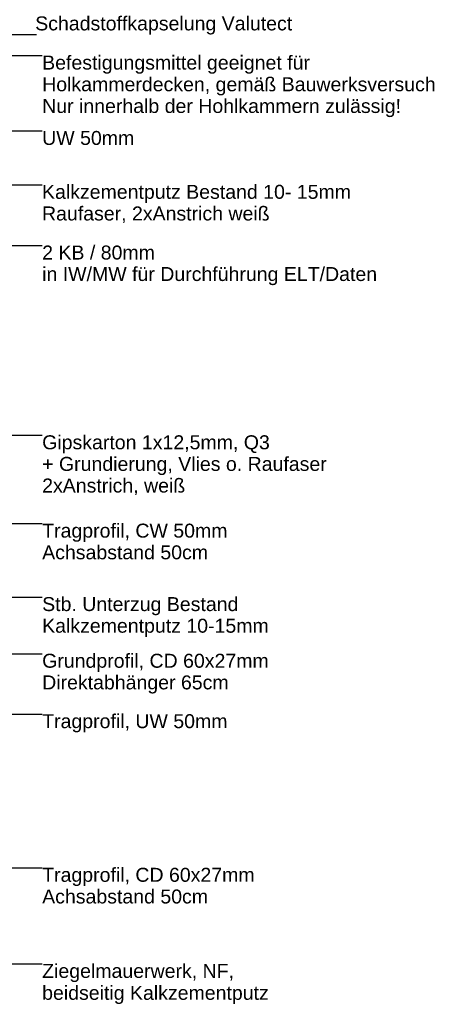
# Model space of a CAD drawing. Header units: metres. Extents: x -0.6 to 10, y -2.1 to 1.5.
# Tile 22 of 25: x 6.431 to 6.968, y -2.113 to -0.845. Entities that reach past the tile are written whole.
import ezdxf

# ---------------------------------------------------------------- set-up
doc = ezdxf.new("R2010")
doc.units = ezdxf.units.M
doc.header["$MEASUREMENT"] = 0
doc.layers.add('152 - Bemaßung_ Beschriftung.Ausbau', color=7, linetype='Continuous')
doc.styles.add('ERSTELLTER_STIL_1', font='txt')
doc.dimstyles.new('ERSTELLTER_STIL__7', dxfattribs={"dimtxt": 0.18, "dimasz": 0.00912, "dimexe": 0.18, "dimexo": 0.0625, "dimgap": 0, "dimtad": 0, "dimtih": 1, "dimtoh": 1, "dimdec": 4, "dimzin": 0, "dimdsep": 46, "dimcen": 0.09, "dimadec": 0, "dimazin": 0, "dimtfac": 1, "dimtdec": 4, "dimtmove": 0, "dimatfit": 3, "dimldrblk": 'ARROWHEAD_11', "dimfxl": 1, "dimtolj": 1, "dimtzin": 0, "dimarcsym": 0})

# ---------------------------------------------------------------- blocks, each defined once
blk = doc.blocks.new('ARROWHEAD_11')
at = {"color": 0, "linetype": 'Continuous', "lineweight": 0}
blk.add_line((0, 0), (-1, 0), dxfattribs=at)
at = {"color": 0, "linetype": 'Continuous', "lineweight": 0, "const_width": 0.25, "flags": 128}
blk.add_lwpolyline([(-0.125, 0, 1), (0.125, 0, 1)], format="xyb", close=True, dxfattribs=at)

msp = doc.modelspace()

# ---------------------------------------------------------------- texts
at = {"layer": '152 - Bemaßung_ Beschriftung.Ausbau', "color": 7, "linetype": 'Continuous', "lineweight": 9, "char_height": 0.018, "style": 'ERSTELLTER_STIL_1'}
for s, insert, attachment_point in [('\\A1;{\\pqr;\\fArial|b0|i0|c0|p38;Schadstoffkapselung\\fArial|b0|i0|c0|p38; \\fArial|b0|i0|c0|p38;Valutect}', (6.782, -0.8645), 9), ('\\A1;{\\pql;\\fArial|b0|i0|c0|p38;UW 50\\fArial|b0|i0|c0|p38;mm}', (6.4597, -0.9886), 1), ('\\A1;{\\pql;\\fArial|b0|i0|c0|p38;Tragprofil, \\fArial|b0|i0|c0|p38;UW\\fArial|b0|i0|c0|p38; 50mm}', (6.4597, -1.7398), 1)]:
    msp.add_mtext(s, dxfattribs=dict(at, insert=insert, attachment_point=attachment_point))
at = {"layer": '152 - Bemaßung_ Beschriftung.Ausbau', "color": 7, "linetype": 'Continuous', "lineweight": 9, "char_height": 0.018, "attachment_point": 1, "style": 'ERSTELLTER_STIL_1'}
for s, insert, line_spacing_factor in [('\\A1;{\\pql;\\fArial|b0|i0|c0|p38;Befestigungsmittel geeignet für\\P\\pql;\\fArial|b0|i0|c0|p38;Holkammerdecken, gemäß Bauwerksversuch\\P\\pql;\\fArial|b0|i0|c0|p38;Nur innerhalb der Hohlkammern zulässig!}', (6.4597, -0.8915), 0.931953), ('\\A1;{\\pql;\\fArial|b0|i0|c0|p38;Kalkzementputz Bestand 10- 15mm\\P\\pql;\\fArial|b0|i0|c0|p38;Raufaser, 2xAnstrich weiß}', (6.4595, -1.058), 0.929504), ('\\A1;{\\pql;\\fArial|b0|i0|c0|p38;2\\fArial|b0|i0|c0|p38; KB / \\fArial|b0|i0|c0|p38;80\\fArial|b0|i0|c0|p38;mm \\P\\pql;\\fArial|b0|i0|c0|p38;in IW/MW für Durchführung ELT/Daten}', (6.4597, -1.1362), 0.921839), ('\\A1;{\\pql;\\fArial|b0|i0|c0|p38;Gipskarton 1x12,5mm, Q3\\P\\pql;\\fArial|b0|i0|c0|p38;+ Grundierung, \\fArial|b0|i0|c0|p38;V\\fArial|b0|i0|c0|p38;lies\\fArial|b0|i0|c0|p38; o. Raufaser\\fArial|b0|i0|c0|p38; \\P\\pql;\\fArial|b0|i0|c0|p38;2xAnstrich, weiß}', (6.4597, -1.3806), 0.927842), ('\\A1;{\\pql;\\fArial|b0|i0|c0|p38;Tragprofil, CW\\fArial|b0|i0|c0|p38; \\fArial|b0|i0|c0|p38;50mm\\P\\pql;\\fArial|b0|i0|c0|p38;Achsabstand 50cm}', (6.4597, -1.4944), 0.930826), ('\\A1;{\\pql;\\fArial|b0|i0|c0|p38;Stb. Unterzug Bestand\\P\\pqr;\\fArial|b0|i0|c0|p38;Kalkzementputz 10-15mm}', (6.4597, -1.589), 0.9285), ('\\A1;{\\pql;\\fArial|b0|i0|c0|p38;Grund\\fArial|b0|i0|c0|p38;profil, CD 60x27mm\\P\\pql;\\fArial|b0|i0|c0|p38;Direktabhänger 65cm}', (6.4597, -1.662), 0.928375), ('\\A1;{\\pql;\\fArial|b0|i0|c0|p38;Tragprofil, CD 60x27mm\\P\\pql;\\fArial|b0|i0|c0|p38;Achsabstand \\fArial|b0|i0|c0|p38;50\\fArial|b0|i0|c0|p38;cm}', (6.4597, -1.9377), 0.930826), ('\\A1;{\\pql;\\fArial|b0|i0|c0|p38;Ziegelmauerwerk, NF,\\P\\pql;\\fArial|b0|i0|c0|p38;beidseitig Kalkzementputz}', (6.4597, -2.0615), 0.940037)]:
    msp.add_mtext(s, dxfattribs=dict(at, insert=insert, line_spacing_factor=line_spacing_factor))

# ---------------------------------------------------------------- leaders
at = {"layer": '152 - Bemaßung_ Beschriftung.Ausbau', "color": 7, "linetype": 'Continuous', "lineweight": 9, "annotation_type": 0, "has_hookline": 1, "hookline_direction": 0}
for points, text_width in [([(5.9149, -1.0143), (6.0774, -0.8645), (6.4523, -0.8645)], 0.3297), ([(5.9923, -0.9854), (6.0774, -0.8915), (6.4597, -0.8915)], 0.5031), ([(6.0018, -1.0197), (6.037, -0.9886), (6.4597, -0.9886)], 0.1151), ([(6.0496, -1.0156), (6.0879, -1.058), (6.4595, -1.058)], 0.3945), ([(5.9198, -1.1799), (5.9676, -1.1362), (6.4597, -1.1362)], 0.4281), ([(6.0297, -1.4212), (6.0745, -1.3806), (6.4597, -1.3806)], 0.3725), ([(5.9925, -1.548), (6.0502, -1.4944), (6.4597, -1.4944)], 0.2365), ([(5.7913, -1.6424), (5.8454, -1.589), (6.4597, -1.589)], 0.2884), ([(5.7592, -1.7401), (5.8641, -1.662), (6.4597, -1.662)], 0.2889), ([(6.0017, -1.7898), (6.0436, -1.7398), (6.4597, -1.7398)], 0.2365), ([(5.7938, -1.7829), (5.8553, -1.9377), (6.4597, -1.9377)], 0.2715), ([(5.5657, -2.0219), (5.6138, -2.0615), (6.4597, -2.0615)], 0.2897)]:
    msp.add_leader(points, dimstyle='ERSTELLTER_STIL__7', dxfattribs=dict(at, text_width=text_width))

doc.saveas('drawing.dxf')
